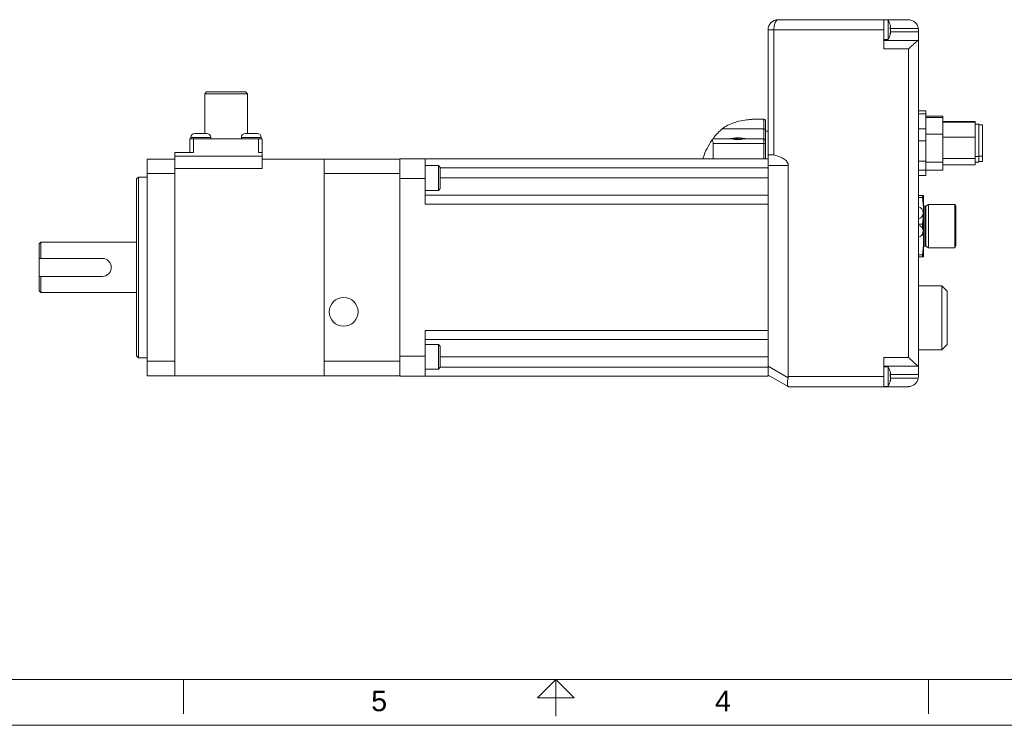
# Model space of a CAD drawing. Header units: inches. Extents: x 0 to 32.5, y 0 to 21.
# Tile 2 of 4: x 10.4 to 21.1, y 0 to 7.7. Entities that reach past the tile are written whole.
import ezdxf

# ---------------------------------------------------------------- set-up
doc = ezdxf.new("R2010")
doc.units = ezdxf.units.IN
doc.header["$MEASUREMENT"] = 0
for name, color, linetype, lineweight in [('CONTINUOUS', 7, 'Continuous', 0), ('TANGENT EDGES', 7, 'Continuous', 0), ('VISIBLE', 7, 'Continuous', 0)]:
    doc.layers.add(name, color=color, linetype=linetype, lineweight=lineweight)

# ---------------------------------------------------------------- blocks, each defined once
blk = doc.blocks.new('BLOCK0')
at = {"layer": 'CONTINUOUS'}
for p, q in [((1, 0.5), (31.5, 0.5)), ((12.188, 0.5), (12.188, 0.125)), ((16.25, 0.125), (16.25, 0.5)), ((20.312, 0.5), (20.312, 0.125)), ((16.25, 0.1), (16.25, 0.3)), ((0, 0), (32.5, 0))]:
    blk.add_line(p, q, dxfattribs=at)
blk.add_lwpolyline([(16.05, 0.3), (16.45, 0.3), (16.25, 0.5), (16.25, 0.5), (16.05, 0.3)], dxfattribs=at)
at = {"layer": 'CONTINUOUS', "char_height": 0.22404, "attachment_point": 4}
for s, insert in [('{\\fArial|b0|i0|c0|p0;\\C7;5}{\\fArial|b0|i0|c0|p0;\\C7;}', (14.234, 0.264)), ('{\\fArial|b0|i0|c0|p0;\\C7;4}{\\fArial|b0|i0|c0|p0;\\C7;}', (17.984, 0.264))]:
    blk.add_mtext(s, dxfattribs=dict(at, insert=insert))

msp = doc.modelspace()

# ---------------------------------------------------------------- linework, layer by layer
at = {"layer": 'TANGENT EDGES'}
for p, q in [((18.564, 7.582), (18.626, 7.582)), ((18.626, 7.582), (19.827, 7.582)), ((18.626, 6.217), (18.626, 7.582)), ((20.204, 7.56), (19.899, 7.56)), ((20.203, 7.597), (19.9, 7.597)), ((19.827, 7.372), (20.094, 7.372)), ((20.094, 7.372), (20.094, 4.01)), ((18.519, 6.608), (18.519, 6.5)), ((18.519, 6.5), (18.061, 6.5)), ((18.519, 6.5), (18.519, 6.391)), ((12.267, 6.409), (12.375, 6.409)), ((12.375, 6.409), (12.483, 6.409)), ((12.818, 6.409), (12.926, 6.409)), ((12.926, 6.409), (13.034, 6.409)), ((18.519, 6.341), (17.966, 6.341)), ((18.519, 6.391), (18.519, 6.341)), ((18.519, 6.341), (18.534, 6.341)), ((18.519, 6.341), (18.519, 6.176)), ((12.091, 6.205), (13.044, 6.205)), ((20.283, 6.137), (20.469, 6.137)), ((20.469, 6.178), (20.823, 6.178)), ((20.823, 6.199), (20.863, 6.199)), ((20.863, 6.204), (20.902, 6.204)), ((12.091, 6.07), (13.044, 6.07)), ((14.988, 6.078), (18.564, 6.078)), ((18.784, 6.101), (18.564, 6.101)), ((11.792, 6.015), (12.091, 6.015)), ((13.721, 6.015), (14.548, 6.015)), ((14.548, 5.96), (14.824, 5.96)), ((14.988, 5.966), (18.564, 5.966)), ((14.824, 5.68), (18.564, 5.68)), ((20.275, 5.225), (20.275, 5.658)), ((20.283, 5.223), (20.283, 5.66)), ((14.824, 4.302), (18.564, 4.302)), ((14.548, 4.023), (14.824, 4.023)), ((14.988, 4.017), (18.564, 4.017)), ((19.827, 4.01), (20.094, 4.01)), ((11.792, 3.968), (12.091, 3.968)), ((13.721, 3.968), (14.548, 3.968)), ((14.988, 3.905), (18.564, 3.905)), ((18.782, 3.787), (18.564, 3.913)), ((19.827, 3.801), (18.784, 3.801)), ((20.204, 3.822), (19.899, 3.822)), ((20.203, 3.785), (19.9, 3.785))]:
    msp.add_line(p, q, dxfattribs=at)
for centre, major_axis, ratio in [((18.673, 7.582), (0, 0.109), 0.428702), ((18.519, 6.491), (0.015, 0), 0.615248)]:
    msp.add_ellipse(centre, major_axis=major_axis, ratio=ratio, start_param=0, end_param=1.570796, dxfattribs=at)
at = {"layer": 'VISIBLE'}
for p, q in [((19.827, 7.691), (18.673, 7.691)), ((19.827, 7.691), (20.094, 7.691)), ((19.827, 7.582), (19.827, 7.691)), ((19.827, 7.689), (19.874, 7.689)), ((19.874, 7.689), (19.874, 7.475)), ((18.564, 7.582), (18.564, 6.205)), ((19.827, 7.372), (19.827, 7.582)), ((19.895, 7.604), (19.9, 7.605)), ((19.895, 7.599), (19.9, 7.6)), ((19.897, 7.585), (19.9, 7.585)), ((19.898, 7.553), (19.9, 7.552)), ((19.899, 7.605), (19.9, 7.6)), ((19.899, 7.559), (19.9, 7.559)), ((20.204, 7.582), (20.204, 7.56)), ((20.204, 7.56), (20.204, 7.466)), ((19.827, 7.475), (19.874, 7.475)), ((20.203, 7.466), (19.827, 7.466)), ((20.204, 7.466), (20.203, 7.466)), ((20.204, 3.916), (20.204, 7.466)), ((12.438, 6.905), (12.418, 6.885)), ((12.418, 6.885), (12.65, 6.885)), ((12.418, 6.452), (12.418, 6.885)), ((12.65, 6.905), (12.438, 6.905)), ((12.863, 6.905), (12.65, 6.905)), ((12.65, 6.885), (12.883, 6.885)), ((12.863, 6.905), (12.883, 6.885)), ((12.883, 6.452), (12.883, 6.885)), ((20.204, 6.699), (20.283, 6.699)), ((20.204, 6.664), (20.283, 6.664)), ((20.283, 6.664), (20.283, 6.699)), ((20.283, 6.502), (20.283, 6.664)), ((18.519, 6.608), (18.424, 6.608)), ((18.534, 6.491), (18.534, 6.593)), ((20.283, 6.641), (20.469, 6.641)), ((20.283, 6.624), (20.469, 6.624)), ((20.469, 6.624), (20.469, 6.641)), ((20.469, 6.624), (20.469, 6.442)), ((20.469, 6.582), (20.823, 6.582)), ((20.469, 6.573), (20.823, 6.573)), ((20.823, 6.573), (20.823, 6.582)), ((20.823, 6.573), (20.823, 6.492)), ((20.823, 6.552), (20.863, 6.552)), ((20.863, 6.199), (20.863, 6.552)), ((12.375, 6.452), (12.31, 6.452)), ((12.44, 6.452), (12.375, 6.452)), ((12.926, 6.452), (12.861, 6.452)), ((12.991, 6.452), (12.926, 6.452)), ((18.534, 6.376), (18.534, 6.491)), ((18.534, 6.476), (18.564, 6.476)), ((20.204, 6.502), (20.283, 6.502)), ((20.283, 6.37), (20.283, 6.502)), ((20.823, 6.492), (20.823, 6.411)), ((20.863, 6.546), (20.902, 6.546)), ((20.902, 6.204), (20.902, 6.546)), ((12.296, 6.393), (12.257, 6.393)), ((12.257, 6.243), (12.257, 6.393)), ((12.267, 6.393), (12.267, 6.409)), ((12.296, 6.243), (12.296, 6.393)), ((13.005, 6.393), (12.296, 6.393)), ((12.483, 6.393), (12.483, 6.409)), ((12.818, 6.393), (12.818, 6.409)), ((13.005, 6.243), (13.005, 6.393)), ((13.044, 6.393), (13.005, 6.393)), ((13.034, 6.393), (13.034, 6.409)), ((13.044, 6.243), (13.044, 6.393)), ((18.164, 6.391), (17.96, 6.391)), ((17.966, 6.341), (17.966, 6.176)), ((18.21, 6.394), (18.208, 6.399)), ((18.221, 6.395), (18.22, 6.399)), ((18.26, 6.397), (18.26, 6.399)), ((18.263, 6.396), (18.264, 6.399)), ((18.264, 6.399), (18.264, 6.399)), ((18.519, 6.391), (18.304, 6.391)), ((18.534, 6.341), (18.534, 6.376)), ((18.534, 6.176), (18.534, 6.341)), ((20.204, 6.37), (20.283, 6.37)), ((20.469, 6.442), (20.283, 6.442)), ((20.283, 6.148), (20.283, 6.37)), ((20.469, 6.137), (20.469, 6.442)), ((20.823, 6.411), (20.469, 6.411)), ((20.823, 6.178), (20.823, 6.411)), ((12.091, 6.243), (12.091, 6.205)), ((12.091, 6.243), (12.296, 6.243)), ((13.005, 6.243), (13.044, 6.243)), ((13.044, 6.205), (13.044, 6.243)), ((11.792, 6.172), (12.091, 6.172)), ((11.792, 6.015), (11.792, 6.172)), ((12.091, 6.172), (12.091, 6.205)), ((12.091, 6.015), (12.091, 6.172)), ((13.044, 6.07), (13.044, 6.205)), ((13.044, 6.172), (13.721, 6.172)), ((13.721, 6.172), (13.721, 6.015)), ((13.721, 6.172), (14.548, 6.172)), ((14.548, 6.172), (14.548, 6.176)), ((14.548, 6.176), (14.824, 6.176)), ((14.548, 6.015), (14.548, 6.172)), ((14.824, 6.176), (18.564, 6.176)), ((14.824, 5.96), (14.824, 6.176)), ((17.856, 6.176), (17.856, 6.191)), ((18.534, 6.176), (18.564, 6.176)), ((18.564, 6.101), (18.564, 6.205)), ((20.204, 6.148), (20.283, 6.148)), ((20.283, 6.052), (20.283, 6.148)), ((20.469, 6.05), (20.469, 6.137)), ((20.823, 6.109), (20.823, 6.178)), ((20.823, 6.139), (20.863, 6.139)), ((20.863, 6.139), (20.863, 6.199)), ((20.863, 6.145), (20.902, 6.145)), ((20.902, 6.145), (20.902, 6.204)), ((14.968, 6.101), (14.824, 6.101)), ((14.968, 6.101), (14.968, 5.831)), ((14.988, 6.081), (14.968, 6.101)), ((14.988, 5.851), (14.988, 6.081)), ((18.564, 3.913), (18.564, 6.101)), ((18.784, 6.101), (18.784, 3.801)), ((20.204, 6.052), (20.283, 6.052)), ((20.283, 5.992), (20.283, 6.052)), ((20.283, 6.05), (20.469, 6.05)), ((20.469, 6.109), (20.823, 6.109)), ((11.674, 5.956), (11.694, 5.975)), ((11.674, 5.956), (11.674, 4.991)), ((11.694, 4.991), (11.694, 5.975)), ((11.792, 5.975), (11.694, 5.975)), ((11.792, 3.968), (11.792, 6.015)), ((12.091, 4.991), (12.091, 6.015)), ((13.721, 6.015), (13.721, 4.991)), ((14.548, 6.001), (14.548, 6.015)), ((14.548, 5.96), (14.548, 6.001)), ((14.548, 4.023), (14.548, 5.96)), ((14.824, 5.68), (14.824, 5.96)), ((20.204, 5.992), (20.283, 5.992)), ((14.968, 5.831), (14.824, 5.831)), ((14.988, 5.851), (14.968, 5.831)), ((14.824, 5.779), (18.564, 5.779)), ((20.204, 5.776), (20.248, 5.776)), ((20.204, 5.753), (20.248, 5.753)), ((20.248, 5.753), (20.248, 5.776)), ((20.248, 5.776), (20.259, 5.776)), ((20.259, 5.776), (20.259, 5.609)), ((20.254, 5.584), (20.254, 5.588)), ((20.259, 5.609), (20.259, 5.274)), ((20.283, 5.66), (20.313, 5.677)), ((20.313, 5.205), (20.313, 5.677)), ((20.602, 5.677), (20.313, 5.677)), ((20.613, 5.658), (20.602, 5.677)), ((20.602, 5.205), (20.602, 5.677)), ((20.613, 5.658), (20.613, 5.225)), ((20.204, 5.464), (20.248, 5.464)), ((20.246, 5.419), (20.248, 5.419)), ((20.248, 5.419), (20.248, 5.464)), ((20.249, 5.412), (20.248, 5.419)), ((20.254, 5.384), (20.254, 5.388)), ((10.611, 5.247), (10.631, 5.267)), ((10.631, 5.09), (10.631, 5.267)), ((11.674, 5.267), (10.631, 5.267)), ((20.259, 5.274), (20.259, 5.107)), ((10.611, 5.247), (10.611, 5.09)), ((20.283, 5.223), (20.313, 5.205)), ((20.602, 5.205), (20.313, 5.205)), ((20.613, 5.225), (20.602, 5.205)), ((10.611, 5.09), (10.631, 5.09)), ((10.611, 4.893), (10.611, 5.09)), ((10.631, 5.09), (11.3, 5.09)), ((20.204, 5.129), (20.248, 5.129)), ((20.204, 5.107), (20.248, 5.107)), ((20.248, 5.107), (20.248, 5.129)), ((20.259, 5.107), (20.248, 5.107)), ((11.674, 4.991), (11.674, 4.027)), ((11.694, 4.007), (11.694, 4.991)), ((12.091, 3.968), (12.091, 4.991)), ((13.721, 4.991), (13.721, 3.968)), ((10.611, 4.893), (10.611, 4.735)), ((10.631, 4.893), (10.611, 4.893)), ((11.3, 4.893), (10.631, 4.893)), ((10.631, 4.716), (10.631, 4.893)), ((10.611, 4.735), (10.631, 4.716)), ((20.204, 4.791), (20.459, 4.791)), ((20.459, 4.791), (20.459, 4.091)), ((20.519, 4.731), (20.459, 4.791)), ((20.519, 4.151), (20.519, 4.731)), ((11.674, 4.716), (10.631, 4.716)), ((14.824, 4.023), (14.824, 4.302)), ((14.824, 4.204), (18.564, 4.204)), ((14.968, 4.152), (14.824, 4.152)), ((14.968, 4.152), (14.968, 3.882)), ((14.988, 4.132), (14.968, 4.152)), ((14.988, 3.902), (14.988, 4.132)), ((20.204, 4.091), (20.459, 4.091)), ((20.519, 4.151), (20.459, 4.091)), ((11.674, 4.027), (11.694, 4.007)), ((11.792, 4.007), (11.694, 4.007)), ((14.548, 3.982), (14.548, 4.023)), ((14.548, 3.968), (14.548, 3.982)), ((14.824, 3.806), (14.824, 4.023)), ((19.827, 3.801), (19.827, 4.01)), ((11.792, 3.81), (11.792, 3.968)), ((12.091, 3.81), (12.091, 3.968)), ((13.721, 3.968), (13.721, 3.81)), ((14.548, 3.81), (14.548, 3.968)), ((14.968, 3.882), (14.824, 3.882)), ((14.988, 3.902), (14.968, 3.882)), ((18.564, 3.913), (18.564, 3.818)), ((20.203, 3.916), (19.827, 3.916)), ((19.827, 3.908), (19.874, 3.908)), ((19.874, 3.908), (19.874, 3.694)), ((20.203, 3.916), (20.204, 3.916)), ((20.204, 3.916), (20.204, 3.822)), ((11.792, 3.81), (12.091, 3.81)), ((12.091, 3.81), (13.721, 3.81)), ((13.721, 3.81), (14.548, 3.81)), ((14.548, 3.806), (14.548, 3.81)), ((14.548, 3.806), (14.824, 3.806)), ((14.824, 3.806), (18.564, 3.806)), ((18.564, 3.806), (18.564, 3.818)), ((18.564, 3.818), (18.782, 3.692)), ((19.827, 3.691), (19.827, 3.801)), ((19.895, 3.823), (19.9, 3.824)), ((19.895, 3.818), (19.9, 3.819)), ((19.897, 3.804), (19.9, 3.804)), ((19.898, 3.772), (19.9, 3.771)), ((19.899, 3.824), (19.9, 3.819)), ((19.899, 3.777), (19.9, 3.777)), ((20.204, 3.822), (20.204, 3.801)), ((18.782, 3.692), (18.784, 3.691)), ((18.784, 3.691), (19.827, 3.691)), ((19.827, 3.694), (19.874, 3.694)), ((19.827, 3.691), (20.094, 3.691))]:
    msp.add_line(p, q, dxfattribs=at)
msp.add_circle((13.934, 4.507), 0.157, dxfattribs=at)
for centre, radius, start, end in [((18.673, 7.582), 0.109, 90, 180), ((19.68, 7.582), 0.222, 9.6933, 28.8641), ((20.094, 7.582), 0.109, 8.0923, 90), ((19.68, 7.582), 0.222, 331.1359, 350.3067), ((20.094, 7.582), 0.109, 0, 8.0923), ((18.519, 6.593), 0.015, 0, 90), ((12.31, 6.409), 0.0433, 90, 180), ((12.44, 6.409), 0.0433, 0, 90), ((12.861, 6.409), 0.0433, 90, 180), ((12.991, 6.409), 0.0433, 0, 90), ((17.916, 6.341), 0.05, 0, 46.5395), ((18.234, 6.179), 0.222, 97.6165, 107.1935), ((18.234, 6.179), 0.222, 72.8065, 82.3835), ((18.519, 6.376), 0.015, 0, 90), ((20.189, 5.588), 0.065, 0, 76.6576), ((20.275, 5.673), 0.0157, 180, 270), ((20.275, 5.673), 0.0157, 270, 300), ((20.189, 5.584), 0.065, 283.3424, 0), ((20.189, 5.388), 0.065, 0, 76.6576), ((20.189, 5.384), 0.065, 283.3424, 0), ((20.275, 5.209), 0.0157, 90, 180), ((20.275, 5.209), 0.0157, 60, 90), ((11.3, 4.991), 0.0984, 270, 90), ((19.68, 3.801), 0.222, 9.6933, 28.8641), ((19.68, 3.801), 0.222, 331.1359, 350.3067), ((20.094, 3.801), 0.109, 270, 351.9077), ((20.094, 3.801), 0.109, 351.9077, 0)]:
    msp.add_arc(centre, radius, start, end, dxfattribs=at)
for centre, major_axis, ratio, start_param, end_param in [((18.534, 6.101), (0.25, 0), 0.5, 0, 1.191787), ((18.813, 3.801), (0.029, 0.109), 0.236068, 1.760307, 3.078423), ((18.594, 3.801), (0.189, 0), 0.57735, 6.156845, 6.283185)]:
    msp.add_ellipse(centre, major_axis=major_axis, ratio=ratio, start_param=start_param, end_param=end_param, dxfattribs=at)
for points, knots in [([(19.895, 7.615), (19.896, 7.614), (19.897, 7.612), (19.898, 7.609), (19.899, 7.607), (19.9, 7.605)], [0, 0, 0, 0, 0.03447207, 0.03447207, 0.07259019, 0.07259019, 0.07259019, 0.07259019]), ([(19.895, 7.59), (19.895, 7.594), (19.895, 7.598), (19.895, 7.607), (19.895, 7.611), (19.895, 7.615)], [0, 0, 0, 0, 0.03491193, 0.03491193, 0.06984553, 0.06984553, 0.06984553, 0.06984553]), ([(19.9, 7.578), (19.899, 7.58), (19.898, 7.582), (19.897, 7.586), (19.896, 7.588), (19.895, 7.59)], [0, 0, 0, 0, 0.03769119, 0.03769119, 0.07259017, 0.07259017, 0.07259017, 0.07259017]), ([(19.895, 7.537), (19.896, 7.541), (19.897, 7.545), (19.898, 7.554), (19.899, 7.559), (19.9, 7.563)], [0, 0, 0, 0, 0.03447207, 0.03447207, 0.07259019, 0.07259019, 0.07259019, 0.07259019]), ([(19.898, 7.544), (19.898, 7.543), (19.898, 7.541), (19.897, 7.535), (19.896, 7.531), (19.895, 7.527)], [0.02194308, 0.02194308, 0.02194308, 0.02194308, 0.03769119, 0.03769119, 0.07259017, 0.07259017, 0.07259017, 0.07259017]), ([(19.895, 7.527), (19.895, 7.528), (19.895, 7.53), (19.895, 7.533), (19.895, 7.535), (19.895, 7.537)], [0, 0, 0, 0, 0.03491193, 0.03491193, 0.06984553, 0.06984553, 0.06984553, 0.06984553]), ([(19.9, 7.605), (19.9, 7.606), (19.9, 7.607), (19.9, 7.609), (19.9, 7.61), (19.9, 7.611)], [0, 0, 0, 0, 0.02060525, 0.02060525, 0.0412124, 0.0412124, 0.0412124, 0.0412124]), ([(19.9, 7.6), (19.9, 7.598), (19.9, 7.595), (19.9, 7.59), (19.9, 7.588), (19.9, 7.585)], [0, 0, 0, 0, 0.02060525, 0.02060525, 0.0412124, 0.0412124, 0.0412124, 0.0412124]), ([(19.9, 7.563), (19.9, 7.566), (19.9, 7.568), (19.9, 7.573), (19.9, 7.576), (19.9, 7.578)], [0, 0, 0, 0, 0.02060525, 0.02060525, 0.0412124, 0.0412124, 0.0412124, 0.0412124]), ([(19.9, 7.559), (19.9, 7.557), (19.9, 7.556), (19.9, 7.554), (19.9, 7.553), (19.9, 7.552)], [0, 0, 0, 0, 0.02060525, 0.02060525, 0.0412124, 0.0412124, 0.0412124, 0.0412124]), ([(20.203, 7.466), (20.201, 7.466), (20.197, 7.464), (20.186, 7.455), (20.179, 7.449), (20.161, 7.434), (20.149, 7.422), (20.122, 7.398), (20.108, 7.385), (20.095, 7.373), (20.095, 7.372), (20.094, 7.372)], [1.2047066, 1.2047066, 1.2047066, 1.2047066, 1.2964118, 1.2964118, 1.388117, 1.388117, 1.5218996, 1.5218996, 1.6556822, 1.6556822, 1.6582222, 1.6582222, 1.6582222, 1.6582222]), ([(18.424, 6.608), (18.424, 6.608), (18.424, 6.608), (18.423, 6.608), (18.422, 6.608), (18.416, 6.607), (18.41, 6.607), (18.391, 6.605), (18.377, 6.604), (18.323, 6.598), (18.262, 6.59), (18.143, 6.554), (18.099, 6.531), (18.061, 6.5)], [1.248143, 1.248143, 1.248143, 1.248143, 1.278192, 1.278192, 1.331259, 1.331259, 1.449626, 1.449626, 1.617734, 1.617734, 2.064714, 2.064714, 2.482657, 2.482657, 2.482657, 2.482657]), ([(18.061, 6.5), (18.037, 6.48), (18.017, 6.46), (17.988, 6.428), (17.979, 6.415), (17.968, 6.401), (17.965, 6.397), (17.961, 6.392), (17.96, 6.391), (17.96, 6.391)], [0, 0, 0, 0, 0.2644351, 0.2644351, 0.4783159, 0.4783159, 0.6059775, 0.6059775, 0.7177649, 0.7177649, 0.7177649, 0.7177649]), ([(17.96, 6.391), (17.96, 6.391), (17.96, 6.391), (17.96, 6.391), (17.959, 6.39), (17.957, 6.387), (17.955, 6.384), (17.952, 6.38), (17.952, 6.379), (17.951, 6.378)], [0.2764506, 0.2764506, 0.2764506, 0.2764506, 0.287864, 0.287864, 0.3170248, 0.3170248, 0.3612977, 0.3612977, 0.3773998, 0.3773998, 0.3773998, 0.3773998]), ([(18.129, 6.391), (18.13, 6.391), (18.131, 6.391), (18.138, 6.392), (18.147, 6.394), (18.166, 6.397), (18.179, 6.399), (18.206, 6.402), (18.22, 6.403), (18.248, 6.403), (18.263, 6.402), (18.29, 6.399), (18.303, 6.397), (18.322, 6.394), (18.33, 6.392), (18.338, 6.391), (18.339, 6.391), (18.34, 6.391)], [0.5077836, 0.5077836, 0.5077836, 0.5077836, 0.5376808, 0.5376808, 0.6434222, 0.6434222, 0.7492214, 0.7492214, 0.8550207, 0.8550207, 0.9612486, 0.9612486, 1.0674765, 1.0674765, 1.1727887, 1.1727887, 1.2022753, 1.2022753, 1.2022753, 1.2022753]), ([(18.304, 6.391), (18.295, 6.391), (18.285, 6.39), (18.261, 6.386), (18.247, 6.385), (18.221, 6.385), (18.208, 6.386), (18.184, 6.39), (18.173, 6.391), (18.164, 6.391)], [0.215381, 0.215381, 0.215381, 0.215381, 0.3032885, 0.3032885, 0.4009627, 0.4009627, 0.498637, 0.498637, 0.5865445, 0.5865445, 0.5865445, 0.5865445]), ([(18.194, 6.394), (18.196, 6.395), (18.199, 6.396), (18.203, 6.398), (18.206, 6.398), (18.208, 6.399)], [0, 0, 0, 0, 0.03447207, 0.03447207, 0.07259019, 0.07259019, 0.07259019, 0.07259019]), ([(18.218, 6.394), (18.214, 6.394), (18.21, 6.394), (18.202, 6.394), (18.198, 6.394), (18.194, 6.394)], [0, 0, 0, 0, 0.03491193, 0.03491193, 0.06984553, 0.06984553, 0.06984553, 0.06984553]), ([(18.208, 6.399), (18.208, 6.399), (18.207, 6.399), (18.206, 6.399), (18.205, 6.399), (18.205, 6.399)], [0, 0, 0, 0, 0.02060525, 0.02060525, 0.03798193, 0.03798193, 0.03798193, 0.03798193]), ([(18.233, 6.399), (18.23, 6.398), (18.228, 6.398), (18.223, 6.396), (18.22, 6.395), (18.218, 6.394)], [0, 0, 0, 0, 0.03769119, 0.03769119, 0.07259017, 0.07259017, 0.07259017, 0.07259017]), ([(18.22, 6.399), (18.222, 6.399), (18.225, 6.399), (18.23, 6.399), (18.232, 6.399), (18.234, 6.399)], [0, 0, 0, 0, 0.02060525, 0.02060525, 0.03798193, 0.03798193, 0.03798193, 0.03798193]), ([(18.249, 6.399), (18.246, 6.399), (18.244, 6.399), (18.238, 6.399), (18.236, 6.399), (18.233, 6.399)], [0, 0, 0, 0, 0.02060525, 0.02060525, 0.0412124, 0.0412124, 0.0412124, 0.0412124]), ([(18.273, 6.394), (18.269, 6.395), (18.266, 6.396), (18.257, 6.398), (18.253, 6.398), (18.249, 6.399)], [0, 0, 0, 0, 0.03447207, 0.03447207, 0.07259019, 0.07259019, 0.07259019, 0.07259019]), ([(18.26, 6.399), (18.261, 6.399), (18.262, 6.399), (18.263, 6.399), (18.263, 6.399), (18.264, 6.399)], [0, 0, 0, 0, 0.02060525, 0.02060525, 0.03798193, 0.03798193, 0.03798193, 0.03798193]), ([(18.264, 6.399), (18.268, 6.398), (18.272, 6.398), (18.28, 6.396), (18.284, 6.395), (18.288, 6.394)], [0, 0, 0, 0, 0.03769119, 0.03769119, 0.07259017, 0.07259017, 0.07259017, 0.07259017]), ([(18.288, 6.394), (18.285, 6.394), (18.283, 6.394), (18.278, 6.394), (18.276, 6.394), (18.273, 6.394)], [0, 0, 0, 0, 0.03491193, 0.03491193, 0.06984553, 0.06984553, 0.06984553, 0.06984553]), ([(18.564, 6.205), (18.564, 6.206), (18.564, 6.207), (18.564, 6.21), (18.565, 6.212), (18.568, 6.215), (18.571, 6.217), (18.578, 6.219), (18.587, 6.22), (18.604, 6.22), (18.615, 6.219), (18.625, 6.218), (18.626, 6.217), (18.626, 6.217)], [0.3026934, 0.3026934, 0.3026934, 0.3026934, 0.3132464, 0.3132464, 0.3526376, 0.3526376, 0.3920288, 0.3920288, 0.4665524, 0.4665524, 0.5410759, 0.5410759, 0.5459359, 0.5459359, 0.5459359, 0.5459359]), ([(20.094, 4.01), (20.095, 4.01), (20.095, 4.01), (20.108, 3.998), (20.122, 3.985), (20.149, 3.96), (20.161, 3.949), (20.179, 3.933), (20.186, 3.927), (20.197, 3.919), (20.201, 3.916), (20.203, 3.916)], [0, 0, 0, 0, 0.00254, 0.00254, 0.1363225, 0.1363225, 0.2701051, 0.2701051, 0.3618103, 0.3618103, 0.4535155, 0.4535155, 0.4535155, 0.4535155]), ([(19.895, 3.834), (19.896, 3.832), (19.897, 3.831), (19.898, 3.828), (19.899, 3.826), (19.9, 3.824)], [0, 0, 0, 0, 0.03447207, 0.03447207, 0.07259019, 0.07259019, 0.07259019, 0.07259019]), ([(19.895, 3.809), (19.895, 3.813), (19.895, 3.817), (19.895, 3.826), (19.895, 3.83), (19.895, 3.834)], [0, 0, 0, 0, 0.03491193, 0.03491193, 0.06984553, 0.06984553, 0.06984553, 0.06984553]), ([(19.9, 3.797), (19.899, 3.799), (19.898, 3.801), (19.897, 3.805), (19.896, 3.807), (19.895, 3.809)], [0, 0, 0, 0, 0.03769119, 0.03769119, 0.07259017, 0.07259017, 0.07259017, 0.07259017]), ([(19.895, 3.756), (19.896, 3.76), (19.897, 3.764), (19.898, 3.773), (19.899, 3.778), (19.9, 3.782)], [0, 0, 0, 0, 0.03447207, 0.03447207, 0.07259019, 0.07259019, 0.07259019, 0.07259019]), ([(19.898, 3.763), (19.898, 3.761), (19.898, 3.76), (19.897, 3.754), (19.896, 3.749), (19.895, 3.745)], [0.02194308, 0.02194308, 0.02194308, 0.02194308, 0.03769119, 0.03769119, 0.07259017, 0.07259017, 0.07259017, 0.07259017]), ([(19.9, 3.824), (19.9, 3.825), (19.9, 3.826), (19.9, 3.828), (19.9, 3.829), (19.9, 3.83)], [0, 0, 0, 0, 0.02060525, 0.02060525, 0.0412124, 0.0412124, 0.0412124, 0.0412124]), ([(19.9, 3.819), (19.9, 3.817), (19.9, 3.814), (19.9, 3.809), (19.9, 3.807), (19.9, 3.804)], [0, 0, 0, 0, 0.02060525, 0.02060525, 0.0412124, 0.0412124, 0.0412124, 0.0412124]), ([(19.9, 3.782), (19.9, 3.785), (19.9, 3.787), (19.9, 3.792), (19.9, 3.795), (19.9, 3.797)], [0, 0, 0, 0, 0.02060525, 0.02060525, 0.0412124, 0.0412124, 0.0412124, 0.0412124]), ([(19.9, 3.777), (19.9, 3.776), (19.9, 3.775), (19.9, 3.773), (19.9, 3.772), (19.9, 3.771)], [0, 0, 0, 0, 0.02060525, 0.02060525, 0.0412124, 0.0412124, 0.0412124, 0.0412124]), ([(19.895, 3.745), (19.895, 3.747), (19.895, 3.749), (19.895, 3.752), (19.895, 3.754), (19.895, 3.756)], [0, 0, 0, 0, 0.03491193, 0.03491193, 0.06984553, 0.06984553, 0.06984553, 0.06984553])]:
    msp.add_open_spline(points, degree=3, knots=knots, dxfattribs=at)
for points in [[(19.9, 7.611), (19.899, 7.614), (19.899, 7.617), (19.898, 7.619)], [(19.9, 7.585), (19.899, 7.584), (19.899, 7.583), (19.898, 7.582)], [(19.9, 7.552), (19.899, 7.55), (19.899, 7.547), (19.898, 7.544)], [(17.951, 6.378), (17.912, 6.321), (17.879, 6.256), (17.856, 6.191)], [(18.209, 6.397), (18.213, 6.398), (18.216, 6.399), (18.22, 6.399)], [(20.259, 5.609), (20.259, 5.657), (20.255, 5.705), (20.248, 5.753)], [(20.248, 5.464), (20.255, 5.512), (20.259, 5.56), (20.259, 5.609)], [(20.259, 5.274), (20.259, 5.308), (20.257, 5.343), (20.253, 5.377)], [(20.248, 5.129), (20.255, 5.177), (20.259, 5.225), (20.259, 5.274)], [(19.9, 3.83), (19.899, 3.833), (19.899, 3.835), (19.898, 3.838)], [(19.9, 3.804), (19.899, 3.803), (19.899, 3.802), (19.898, 3.801)], [(19.9, 3.771), (19.899, 3.768), (19.899, 3.766), (19.898, 3.763)]]:
    msp.add_open_spline(points, degree=3, dxfattribs=at)

# ---------------------------------------------------------------- block references
at = {"layer": 'CONTINUOUS'}
msp.add_blockref('BLOCK0', (0, 0), dxfattribs=at)

doc.saveas('drawing.dxf')
